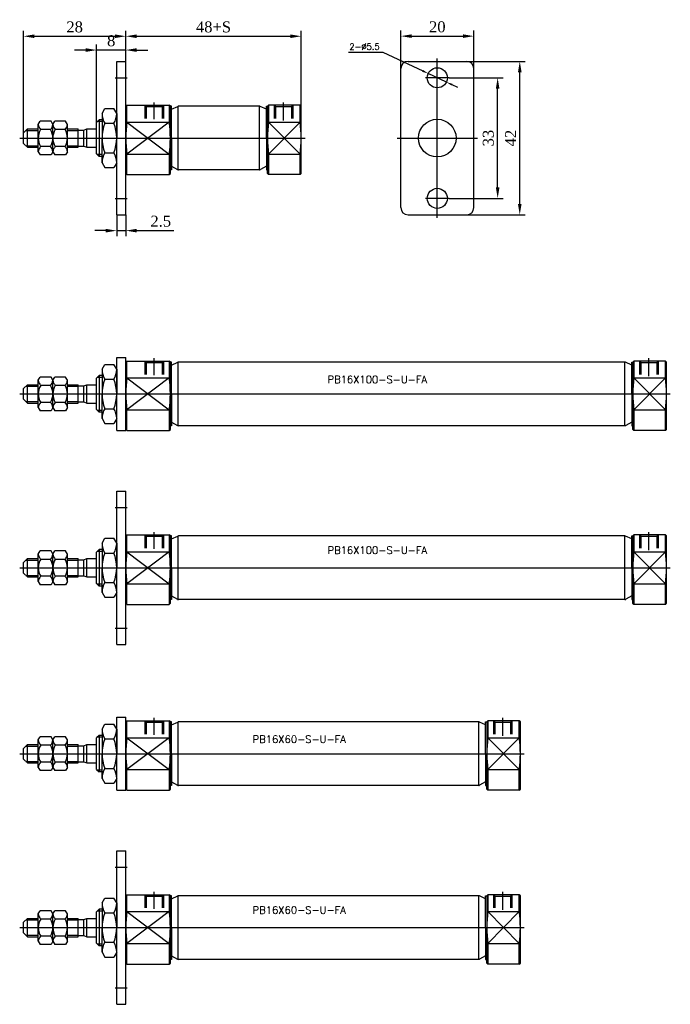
# Model space of a CAD drawing. Header units: millimetres. Extents: x -1657 to 8845, y -11980 to 3013.
# Tile 198 of 256: x 404 to 582, y 1758 to 2028. Entities that reach past the tile are written whole.
import ezdxf

# ---------------------------------------------------------------- set-up
doc = ezdxf.new("R2010")
doc.units = ezdxf.units.MM
doc.layers.add('装SHELL气缸', color=252, linetype='Continuous')
doc.styles.add('TEXT', font='romantic.ttf')
doc.styles.add('标注', font='romant.shx')
doc.dimstyles.new('DIM', dxfattribs={"dimtxt": 3, "dimasz": 3, "dimexe": 1.5, "dimexo": 0, "dimgap": 1, "dimtad": 1, "dimdsep": 46, "dimtxsty": 'TEXT', "dimcen": 0, "dimclrd": 256, "dimclre": 256, "dimclrt": 5, "dimadec": 0, "dimazin": 0, "dimtfac": 0.75, "dimtdec": 3, "dimtmove": 0, "dimatfit": 3, "dimfxl": 0, "dimtolj": 1, "dimarcsym": 0})
doc.dimstyles.new('DIM$3', dxfattribs={"dimscale": 0.666667, "dimtxt": 2.5, "dimasz": 2.5, "dimexe": 1, "dimexo": 0.625, "dimgap": 1, "dimtad": 1, "dimtoh": 1, "dimdsep": 46, "dimtxsty": '标注', "dimcen": 0, "dimclrd": 256, "dimclre": 256, "dimclrt": 5, "dimadec": 0, "dimazin": 0, "dimtp": 0.05, "dimtfac": 0.75, "dimtmove": 0, "dimatfit": 3, "dimfxl": 0, "dimtolj": 1, "dimarcsym": 0})

# ---------------------------------------------------------------- blocks, each defined once
blk = doc.blocks.new('*D969')
at = {"layer": 'Defpoints', "color": 0, "ltscale": 2.125}
for p in [(526.65, 2016.5), (541.22, 2016.5), (526.65, 1974.5)]:
    blk.add_point(p, dxfattribs=at)
at = {"layer": '装SHELL气缸', "lineweight": -2, "ltscale": 2.125}
for p, q in [((526.65, 2016.5), (542.72, 2016.5)), ((541.22, 1977.5), (541.22, 2013.5)), ((526.65, 1974.5), (542.72, 1974.5))]:
    blk.add_line(p, q, dxfattribs=at)
at = {"layer": '装SHELL气缸', "ltscale": 2.125}
for points in [[(540.72, 2013.5), (541.72, 2013.5), (541.22, 2016.5)], [(540.72, 1977.5), (541.72, 1977.5), (541.22, 1974.5)]]:
    blk.add_solid(points, dxfattribs=at)
at = {"layer": '装SHELL气缸', "color": 5, "ltscale": 2.125, "insert": (538.72, 1995.5), "char_height": 3, "attachment_point": 5, "rotation": 90, "style": 'TEXT'}
blk.add_mtext('\\A1;42', dxfattribs=at)
blk = doc.blocks.new('*D962')
at = {"layer": 'Defpoints', "color": 0, "ltscale": 2.125}
for p in [(430.88, 1974.5), (433.38, 1974.5), (433.38, 1970.17)]:
    blk.add_point(p, dxfattribs=at)
at = {"layer": '装SHELL气缸', "lineweight": -2, "ltscale": 2.125}
for p, q in [((430.88, 1974.5), (430.88, 1968.67)), ((433.38, 1974.5), (433.38, 1968.67)), ((427.88, 1970.17), (424.88, 1970.17)), ((430.88, 1970.17), (433.38, 1970.17)), ((436.38, 1970.17), (446.53, 1970.17))]:
    blk.add_line(p, q, dxfattribs=at)
at = {"layer": '装SHELL气缸', "ltscale": 2.125}
for points in [[(427.88, 1970.67), (427.88, 1969.67), (430.88, 1970.17)], [(436.38, 1970.67), (436.38, 1969.67), (433.38, 1970.17)]]:
    blk.add_solid(points, dxfattribs=at)
at = {"layer": '装SHELL气缸', "color": 5, "ltscale": 2.125, "insert": (442.95, 1972.73), "char_height": 3, "attachment_point": 5, "style": 'TEXT'}
blk.add_mtext('\\A1;2.5', dxfattribs=at)
blk = doc.blocks.new('*D963')
at = {"layer": 'Defpoints', "color": 0, "ltscale": 2.125}
for p in [(516.16, 2013.17), (521.13, 2010.83)]:
    blk.add_point(p, dxfattribs=at)
at = {"layer": '装SHELL气缸', "lineweight": -2, "ltscale": 2.125}
for p, q in [((494.37, 2019.02), (503.77, 2019.02)), ((503.77, 2019.02), (514.65, 2013.88)), ((521.13, 2010.83), (516.16, 2013.17)), ((522.64, 2010.12), (524.15, 2009.41))]:
    blk.add_line(p, q, dxfattribs=at)
at = {"layer": '装SHELL气缸', "ltscale": 2.125}
for points in [[(514.77, 2014.14), (514.53, 2013.63), (516.16, 2013.17)], [(522.76, 2010.37), (522.52, 2009.87), (521.13, 2010.83)]]:
    blk.add_solid(points, dxfattribs=at)
at = {"layer": '装SHELL气缸', "color": 5, "ltscale": 2.125, "insert": (498.73, 2020.52), "char_height": 1.667, "attachment_point": 5, "style": '标注'}
blk.add_mtext('\\A1;2-∅5.5', dxfattribs=at)
blk = doc.blocks.new('*D964')
at = {"layer": 'Defpoints', "color": 0, "ltscale": 2.125}
for p in [(528.65, 2023.4), (508.65, 2014.5), (528.65, 2014.5)]:
    blk.add_point(p, dxfattribs=at)
at = {"layer": '装SHELL气缸', "lineweight": -2, "ltscale": 2.125}
for p, q in [((508.65, 2014.5), (508.65, 2024.9)), ((528.65, 2014.5), (528.65, 2024.9)), ((511.65, 2023.4), (525.65, 2023.4))]:
    blk.add_line(p, q, dxfattribs=at)
at = {"layer": '装SHELL气缸', "ltscale": 2.125}
for points in [[(511.65, 2023.9), (511.65, 2022.9), (508.65, 2023.4)], [(525.65, 2023.9), (525.65, 2022.9), (528.65, 2023.4)]]:
    blk.add_solid(points, dxfattribs=at)
at = {"layer": '装SHELL气缸', "color": 5, "ltscale": 2.125, "insert": (518.65, 2025.93), "char_height": 3, "attachment_point": 5, "style": 'TEXT'}
blk.add_mtext('\\A1;20', dxfattribs=at)
blk = doc.blocks.new('*D965')
at = {"layer": 'Defpoints', "color": 0, "ltscale": 2.125}
for p in [(433.38, 2023.37), (433.38, 2016.5), (405.38, 1996.7)]:
    blk.add_point(p, dxfattribs=at)
at = {"layer": '装SHELL气缸', "lineweight": -2, "ltscale": 2.125}
for p, q in [((405.38, 1996.7), (405.38, 2024.87)), ((433.38, 2016.5), (433.38, 2024.87)), ((408.38, 2023.37), (430.38, 2023.37))]:
    blk.add_line(p, q, dxfattribs=at)
at = {"layer": '装SHELL气缸', "ltscale": 2.125}
for points in [[(408.38, 2023.87), (408.38, 2022.87), (405.38, 2023.37)], [(430.38, 2023.87), (430.38, 2022.87), (433.38, 2023.37)]]:
    blk.add_solid(points, dxfattribs=at)
at = {"layer": '装SHELL气缸', "color": 5, "ltscale": 2.125, "insert": (419.38, 2025.9), "char_height": 3, "attachment_point": 5, "style": 'TEXT'}
blk.add_mtext('\\A1;28', dxfattribs=at)
blk = doc.blocks.new('*D966')
at = {"layer": 'Defpoints', "color": 0, "ltscale": 2.125}
for p in [(481.38, 2023.37), (433.38, 2016.5), (481.38, 2004.2)]:
    blk.add_point(p, dxfattribs=at)
at = {"layer": '装SHELL气缸', "lineweight": -2, "ltscale": 2.125}
for p, q in [((433.38, 2016.5), (433.38, 2024.87)), ((481.38, 2004.2), (481.38, 2024.87)), ((436.38, 2023.37), (478.38, 2023.37))]:
    blk.add_line(p, q, dxfattribs=at)
at = {"layer": '装SHELL气缸', "ltscale": 2.125}
for points in [[(436.38, 2023.87), (436.38, 2022.87), (433.38, 2023.37)], [(478.38, 2023.87), (478.38, 2022.87), (481.38, 2023.37)]]:
    blk.add_solid(points, dxfattribs=at)
at = {"layer": '装SHELL气缸', "color": 5, "ltscale": 2.125, "insert": (457.38, 2025.9), "char_height": 3, "attachment_point": 5, "style": 'TEXT'}
blk.add_mtext('\\A1;48+S', dxfattribs=at)
blk = doc.blocks.new('*D967')
at = {"layer": 'Defpoints', "color": 0, "ltscale": 2.125}
for p in [(425.38, 2019.59), (433.38, 2016.5), (425.38, 1999.78)]:
    blk.add_point(p, dxfattribs=at)
at = {"layer": '装SHELL气缸', "lineweight": -2, "ltscale": 2.125}
for p, q in [((425.38, 1999.78), (425.38, 2021.09)), ((433.38, 2016.5), (433.38, 2021.09)), ((422.38, 2019.59), (419.38, 2019.59)), ((433.38, 2019.59), (425.38, 2019.59)), ((436.38, 2019.59), (439.38, 2019.59))]:
    blk.add_line(p, q, dxfattribs=at)
at = {"layer": '装SHELL气缸', "ltscale": 2.125}
for points in [[(422.38, 2020.09), (422.38, 2019.09), (425.38, 2019.59)], [(436.38, 2020.09), (436.38, 2019.09), (433.38, 2019.59)]]:
    blk.add_solid(points, dxfattribs=at)
at = {"layer": '装SHELL气缸', "color": 5, "ltscale": 2.125, "insert": (429.38, 2022.12), "char_height": 3, "attachment_point": 5, "style": 'TEXT'}
blk.add_mtext('\\A1;8', dxfattribs=at)
blk = doc.blocks.new('*D968')
at = {"layer": 'Defpoints', "color": 0, "ltscale": 2.125}
for p in [(521.86, 2012), (535.17, 2012), (521.86, 1979)]:
    blk.add_point(p, dxfattribs=at)
at = {"layer": '装SHELL气缸', "lineweight": -2, "ltscale": 2.125}
for p, q in [((521.86, 2012), (536.67, 2012)), ((535.17, 1982), (535.17, 2009)), ((521.86, 1979), (536.67, 1979))]:
    blk.add_line(p, q, dxfattribs=at)
at = {"layer": '装SHELL气缸', "ltscale": 2.125}
for points in [[(534.67, 2009), (535.67, 2009), (535.17, 2012)], [(534.67, 1982), (535.67, 1982), (535.17, 1979)]]:
    blk.add_solid(points, dxfattribs=at)
at = {"layer": '装SHELL气缸', "color": 5, "ltscale": 2.125, "insert": (532.63, 1995.5), "char_height": 3, "attachment_point": 5, "rotation": 90, "style": 'TEXT'}
blk.add_mtext('\\A1;33', dxfattribs=at)
blk = doc.blocks.new('2237D')
at = {"layer": '装SHELL气缸'}
for p, q in [((-150.5, 1.3), (-148, 1.3)), ((-150.5, -18.7), (-150.5, 1.3)), ((-148, -18.7), (-148, 1.3)), ((-147.7, 0.3), (-148, 0)), ((-148, -8.7), (-148, 0)), ((-147.7, 0.3), (-136.1, 0.3)), ((-147.7, -4.34), (-147.7, 0.3)), ((-142.7, -3.34), (-142.7, 0.3)), ((-142.7, 0.3), (-142.33, -0.08)), ((-140.2, -3.53), (-140.2, 1.08)), ((-137.7, 0.3), (-138.08, -0.08)), ((-137.7, 0.3), (-137.7, -3.34)), ((-135.8, 0), (-136.1, 0.3)), ((-136.1, 0.3), (-136.1, -4.34)), ((-135.5, 0), (-135.8, 0)), ((-135.8, -18.4), (-135.8, 0)), ((-135.5, -8.7), (-135.5, 0)), ((-11.4, 0), (-133.62, 0)), ((-9.5, 0), (-9.2, 0)), ((-9.5, -8.7), (-9.5, 0)), ((-8.9, 0.3), (-9.2, 0)), ((-9.2, 0), (-9.2, -8.7)), ((-0.3, 0.3), (-8.9, 0.3)), ((-8.9, 0.3), (-8.9, -4.34)), ((-7.3, -3.34), (-7.3, 0.3)), ((-7.3, 0.3), (-6.93, -0.08)), ((-4.8, -3.85), (-4.8, 1.08)), ((-2.3, 0.3), (-2.68, -0.08)), ((-2.3, 0.3), (-2.3, -3.34)), ((0, 0), (-0.3, 0.3)), ((-0.3, -4.34), (-0.3, 0.3)), ((0, -18.4), (0, 0)), ((-154.5, -1.95), (-153.73, -0.62)), ((-154.5, -1.95), (-154.5, -8.7)), ((-153.73, -0.62), (-151.27, -0.62)), ((-150.5, -1.95), (-151.27, -0.62)), ((-150.5, -1.95), (-150.5, -8.7)), ((-142.33, -3.34), (-142.33, -0.08)), ((-142.33, -0.08), (-138.08, -0.08)), ((-138.08, -0.08), (-138.08, -3.34)), ((-135.5, -0.8), (-133.8, -0.04)), ((-133.64, -17.4), (-133.64, 0)), ((-11.36, -17.4), (-11.36, 0)), ((-9.5, -0.8), (-11.2, -0.04)), ((-6.93, -3.34), (-6.93, -0.08)), ((-6.93, -0.08), (-2.68, -0.08)), ((-2.68, -0.08), (-2.68, -3.34)), ((-171.98, -4.95), (-171.47, -4.08)), ((-171.98, -12.45), (-171.98, -4.95)), ((-168.48, -4.08), (-171.47, -4.08)), ((-167.98, -4.95), (-168.48, -4.08)), ((-167.98, -4.95), (-167.47, -4.08)), ((-167.98, -12.45), (-167.98, -4.95)), ((-164.48, -4.08), (-167.47, -4.08)), ((-163.98, -4.95), (-164.48, -4.08)), ((-163.98, -12.45), (-163.98, -4.95)), ((-155.3, -3.7), (-156, -4.4)), ((-156, -8.7), (-156, -4.4)), ((-154.5, -4.2), (-155.8, -4.2)), ((-154.5, -3.7), (-155.3, -3.7)), ((-155.3, -3.7), (-155.3, -13.7)), ((-153.73, -4.66), (-151.27, -4.66)), ((-136.1, -4.34), (-147.7, -13.06)), ((-147.7, -4.34), (-136.1, -13.06)), ((-147.7, -4.34), (-136.1, -4.34)), ((-8.9, -4.34), (-0.3, -4.34)), ((-8.9, -4.34), (-0.3, -13.06)), ((-0.3, -4.34), (-8.9, -13.06)), ((-176, -7.25), (-174.95, -6.2)), ((-176, -10.15), (-176, -7.25)), ((-175.35, -6.6), (-171.98, -6.6)), ((-174.95, -11.2), (-174.95, -6.2)), ((-174.95, -6.2), (-171.98, -6.2)), ((-168.64, -6.39), (-171.31, -6.39)), ((-164.64, -6.39), (-167.31, -6.39)), ((-163.98, -6.2), (-161, -6.2)), ((-163.98, -6.6), (-161, -6.6)), ((-161, -11.2), (-161, -6.2)), ((-161, -6.51), (-159.5, -6.51)), ((-159.5, -6.51), (-158.66, -6.2)), ((-159.5, -10.89), (-159.5, -6.51)), ((-158.66, -6.2), (-156, -6.2)), ((-158.66, -11.2), (-158.66, -6.2)), ((-177.05, -8.7), (1.05, -8.7)), ((-176, -10.15), (-174.95, -11.2)), ((-156, -13), (-156, -8.7)), ((-154.5, -15.45), (-154.5, -8.7)), ((-150.5, -15.45), (-150.5, -8.7)), ((-148, -18.4), (-148, -8.7)), ((-135.5, -8.7), (-135.5, -17.4)), ((-9.5, -8.7), (-9.5, -17.4)), ((-9.2, -18.4), (-9.2, -8.7)), ((-175.35, -10.8), (-171.98, -10.8)), ((-174.95, -11.2), (-171.98, -11.2)), ((-171.98, -12.45), (-171.47, -13.32)), ((-168.48, -13.32), (-171.47, -13.32)), ((-168.64, -11.01), (-171.31, -11.01)), ((-167.98, -12.45), (-168.48, -13.32)), ((-167.98, -12.45), (-167.47, -13.32)), ((-164.48, -13.32), (-167.47, -13.32)), ((-164.64, -11.01), (-167.31, -11.01)), ((-163.98, -12.45), (-164.48, -13.32)), ((-163.98, -10.8), (-161, -10.8)), ((-163.98, -11.2), (-161, -11.2)), ((-161, -10.89), (-159.5, -10.89)), ((-159.5, -10.89), (-158.66, -11.2)), ((-158.66, -11.2), (-156, -11.2)), ((-156, -13), (-155.3, -13.7)), ((-154.5, -13.2), (-155.8, -13.2)), ((-153.73, -12.74), (-151.27, -12.74)), ((-147.7, -13.06), (-136.1, -13.06)), ((-147.7, -18.7), (-147.7, -13.06)), ((-136.1, -13.06), (-136.1, -18.7)), ((-8.9, -13.06), (-0.3, -13.06)), ((-8.9, -13.06), (-8.9, -18.7)), ((-0.3, -18.7), (-0.3, -13.06)), ((-154.5, -13.7), (-155.3, -13.7)), ((-154.5, -15.45), (-153.73, -16.78)), ((-150.5, -15.45), (-151.27, -16.78)), ((-153.73, -16.78), (-151.27, -16.78)), ((-150.5, -18.7), (-148, -18.7)), ((-147.7, -18.7), (-148, -18.4)), ((-147.7, -18.7), (-136.1, -18.7)), ((-136.1, -18.7), (-135.8, -18.4)), ((-135.5, -17.4), (-135.8, -17.4)), ((-135.5, -16.4), (-133.85, -17.33)), ((-11.4, -17.4), (-133.6, -17.4)), ((-9.5, -16.4), (-11.15, -17.33)), ((-9.5, -17.4), (-9.2, -17.4)), ((-8.9, -18.7), (-9.2, -18.4)), ((-0.3, -18.7), (-8.9, -18.7)), ((-0.3, -18.7), (0, -18.4))]:
    blk.add_line(p, q, dxfattribs=at)
for centre, radius, start, end in [((-133.6, -0.5), 0.5, 90, 114.0232), ((-11.4, -0.5), 0.5, 65.9768, 90), ((-11.4, -0.5), 0.5, 65.9768, 90), ((-149.37, -1.96), 5.13, 179.9421, 211.7797), ((-155.63, -1.96), 5.13, 328.2203, 0.0579), ((-169.55, -4.7), 2.44, 185.829, 223.8376), ((-170.4, -4.7), 2.44, 316.1624, 354.171), ((-165.55, -4.7), 2.44, 185.829, 223.8376), ((-166.4, -4.7), 2.44, 316.1624, 354.171), ((-143.5, -8.7), 11, 158.4382, 201.5618), ((-161.5, -8.7), 11, 338.4382, 21.5618), ((-116.16, -8.7), 31.84, 172.1311, 187.8689), ((-167.62, -8.7), 31.82, 352.1257, 7.8743), ((22.64, -8.7), 31.84, 172.1311, 187.8689), ((-31.84, -8.7), 31.84, 352.1311, 7.8689), ((-167.64, -8.7), 4.33, 147.7958, 180), ((-172.31, -8.7), 4.33, 0, 32.2042), ((-163.64, -8.7), 4.33, 147.7958, 180), ((-168.31, -8.7), 4.33, 0, 32.2042), ((-167.64, -8.7), 4.33, 180, 212.2042), ((-172.31, -8.7), 4.33, 327.7958, 0), ((-163.64, -8.7), 4.33, 180, 212.2042), ((-168.31, -8.7), 4.33, 327.7958, 0), ((-169.55, -12.7), 2.44, 136.1624, 174.171), ((-170.4, -12.7), 2.44, 5.829, 43.8376), ((-165.55, -12.7), 2.44, 136.1624, 174.171), ((-166.4, -12.7), 2.44, 5.829, 43.8376), ((-149.37, -15.44), 5.13, 148.2203, 180.0579), ((-155.63, -15.44), 5.13, 359.9421, 31.7797), ((-133.6, -16.9), 0.5, 240.4363, 270), ((-11.4, -16.9), 0.5, 270, 299.5637)]:
    blk.add_arc(centre, radius, start, end, dxfattribs=at)
at = {"layer": '装SHELL气缸', "insert": (-92.78, -3.75), "char_height": 2, "width": 39.1333, "attachment_point": 1, "style": '标注'}
blk.add_mtext('{\\C5;PB16X100-S-U-FA}', dxfattribs=at)
blk = doc.blocks.new('2237E')
at = {"layer": '装SHELL气缸'}
for p, q in [((-2.5, 0), (-2.5, 42)), ((-2.5, 42), (0, 42)), ((0, 0), (0, 42)), ((-2.9, 37.5), (0.4, 37.5)), ((0.3, 30), (0, 29.7)), ((0, 21), (0, 29.7)), ((0.3, 25.36), (0.3, 30)), ((0.3, 30), (11.9, 30)), ((5.3, 30), (5.68, 29.62)), ((5.3, 26.36), (5.3, 30)), ((7.8, 26.17), (7.8, 30.78)), ((10.3, 30), (9.93, 29.62)), ((10.3, 30), (10.3, 26.36)), ((11.9, 30), (11.9, 25.36)), ((12.2, 29.7), (11.9, 30)), ((12.2, 11.3), (12.2, 29.7)), ((12.5, 29.7), (12.2, 29.7)), ((12.5, 21), (12.5, 29.7)), ((12.5, 28.9), (14.2, 29.66)), ((14.36, 12.3), (14.36, 29.7)), ((136.6, 29.7), (14.38, 29.7)), ((136.64, 12.3), (136.64, 29.7)), ((138.5, 28.9), (136.8, 29.66)), ((138.5, 21), (138.5, 29.7)), ((138.5, 29.7), (138.8, 29.7)), ((139.1, 30), (138.8, 29.7)), ((138.8, 29.7), (138.8, 21)), ((139.1, 30), (139.1, 25.36)), ((147.7, 30), (139.1, 30)), ((140.7, 30), (141.08, 29.62)), ((140.7, 26.36), (140.7, 30)), ((143.2, 25.85), (143.2, 30.78)), ((145.7, 30), (145.33, 29.62)), ((145.7, 30), (145.7, 26.36)), ((147.7, 25.36), (147.7, 30)), ((148, 29.7), (147.7, 30)), ((148, 11.3), (148, 29.7)), ((-6.5, 27.75), (-5.73, 29.08)), ((-6.5, 27.75), (-6.5, 21)), ((-5.73, 29.08), (-3.27, 29.08)), ((-2.5, 27.75), (-3.27, 29.08)), ((-2.5, 27.75), (-2.5, 21)), ((5.68, 29.62), (9.93, 29.62)), ((5.68, 26.36), (5.68, 29.62)), ((9.93, 29.62), (9.93, 26.36)), ((141.08, 29.62), (145.33, 29.62)), ((141.08, 26.36), (141.08, 29.62)), ((145.33, 29.62), (145.33, 26.36)), ((-23.98, 24.75), (-23.47, 25.62)), ((-23.98, 17.25), (-23.98, 24.75)), ((-20.48, 25.62), (-23.47, 25.62)), ((-19.98, 24.75), (-20.48, 25.62)), ((-19.98, 24.75), (-19.47, 25.62)), ((-19.98, 17.25), (-19.98, 24.75)), ((-16.48, 25.62), (-19.47, 25.62)), ((-15.98, 24.75), (-16.48, 25.62)), ((-15.98, 17.25), (-15.98, 24.75)), ((-7.3, 26), (-8, 25.3)), ((-8, 21), (-8, 25.3)), ((-6.5, 25.5), (-7.8, 25.5)), ((-7.3, 26), (-7.3, 16)), ((-6.5, 26), (-7.3, 26)), ((-5.73, 25.04), (-3.27, 25.04)), ((0.3, 25.36), (11.9, 25.36)), ((0.3, 25.36), (11.9, 16.64)), ((11.9, 25.36), (0.3, 16.64)), ((147.7, 25.36), (139.1, 16.64)), ((139.1, 25.36), (147.7, 16.64)), ((139.1, 25.36), (147.7, 25.36)), ((-28, 22.45), (-26.95, 23.5)), ((-28, 19.55), (-28, 22.45)), ((-27.35, 23.1), (-23.98, 23.1)), ((-26.95, 23.5), (-23.98, 23.5)), ((-26.95, 18.5), (-26.95, 23.5)), ((-20.64, 23.31), (-23.31, 23.31)), ((-16.64, 23.31), (-19.31, 23.31)), ((-15.98, 23.5), (-13, 23.5)), ((-15.98, 23.1), (-13, 23.1)), ((-13, 18.5), (-13, 23.5)), ((-13, 23.19), (-11.5, 23.19)), ((-11.5, 23.19), (-10.66, 23.5)), ((-11.5, 18.81), (-11.5, 23.19)), ((-10.66, 18.5), (-10.66, 23.5)), ((-10.66, 23.5), (-8, 23.5)), ((-29.05, 21), (149.05, 21)), ((-28, 19.55), (-26.95, 18.5)), ((-27.35, 18.9), (-23.98, 18.9)), ((-15.98, 18.9), (-13, 18.9)), ((-8, 16.7), (-8, 21)), ((-6.5, 14.25), (-6.5, 21)), ((-2.5, 14.25), (-2.5, 21)), ((0, 11.3), (0, 21)), ((12.5, 21), (12.5, 12.3)), ((138.5, 21), (138.5, 12.3)), ((138.8, 11.3), (138.8, 21)), ((-26.95, 18.5), (-23.98, 18.5)), ((-23.98, 17.25), (-23.47, 16.38)), ((-20.48, 16.38), (-23.47, 16.38)), ((-20.64, 18.69), (-23.31, 18.69)), ((-19.98, 17.25), (-20.48, 16.38)), ((-19.98, 17.25), (-19.47, 16.38)), ((-16.48, 16.38), (-19.47, 16.38)), ((-16.64, 18.69), (-19.31, 18.69)), ((-15.98, 17.25), (-16.48, 16.38)), ((-15.98, 18.5), (-13, 18.5)), ((-13, 18.81), (-11.5, 18.81)), ((-11.5, 18.81), (-10.66, 18.5)), ((-10.66, 18.5), (-8, 18.5)), ((-8, 16.7), (-7.3, 16)), ((-6.5, 16.5), (-7.8, 16.5)), ((-5.73, 16.96), (-3.27, 16.96)), ((0.3, 11), (0.3, 16.64)), ((0.3, 16.64), (11.9, 16.64)), ((11.9, 16.64), (11.9, 11)), ((139.1, 16.64), (139.1, 11)), ((139.1, 16.64), (147.7, 16.64)), ((147.7, 11), (147.7, 16.64)), ((-6.5, 16), (-7.3, 16)), ((-6.5, 14.25), (-5.73, 12.92)), ((-2.5, 14.25), (-3.27, 12.92)), ((-5.73, 12.92), (-3.27, 12.92)), ((0.3, 11), (0, 11.3)), ((0.3, 11), (11.9, 11)), ((11.9, 11), (12.2, 11.3)), ((12.5, 12.3), (12.2, 12.3)), ((12.5, 13.3), (14.15, 12.37)), ((136.6, 12.3), (14.4, 12.3)), ((138.5, 13.3), (136.85, 12.37)), ((138.5, 12.3), (138.8, 12.3)), ((139.1, 11), (138.8, 11.3)), ((147.7, 11), (139.1, 11)), ((147.7, 11), (148, 11.3)), ((-2.9, 4.5), (0.4, 4.5)), ((-2.5, 0), (0, 0))]:
    blk.add_line(p, q, dxfattribs=at)
for centre, radius, start, end in [((14.4, 29.2), 0.5, 90, 114.0232), ((136.6, 29.2), 0.5, 65.9768, 90), ((136.6, 29.2), 0.5, 65.9768, 90), ((-1.37, 27.74), 5.13, 179.9421, 211.7797), ((-7.63, 27.74), 5.13, 328.2203, 0.0579), ((-21.55, 25), 2.44, 185.829, 223.8376), ((-22.4, 25), 2.44, 316.1624, 354.171), ((-17.55, 25), 2.44, 185.829, 223.8376), ((-18.4, 25), 2.44, 316.1624, 354.171), ((4.5, 21), 11, 158.4382, 201.5618), ((-13.5, 21), 11, 338.4382, 21.5618), ((31.84, 21), 31.84, 172.1311, 187.8689), ((-19.62, 21), 31.82, 352.1257, 7.8743), ((170.64, 21), 31.84, 172.1311, 187.8689), ((116.16, 21), 31.84, 352.1311, 7.8689), ((-19.64, 21), 4.33, 147.7958, 180), ((-24.31, 21), 4.33, 0, 32.2042), ((-15.64, 21), 4.33, 147.7958, 180), ((-20.31, 21), 4.33, 0, 32.2042), ((-19.64, 21), 4.33, 180, 212.2042), ((-24.31, 21), 4.33, 327.7958, 0), ((-15.64, 21), 4.33, 180, 212.2042), ((-20.31, 21), 4.33, 327.7958, 0), ((-21.55, 17), 2.44, 136.1624, 174.171), ((-22.4, 17), 2.44, 5.829, 43.8376), ((-17.55, 17), 2.44, 136.1624, 174.171), ((-18.4, 17), 2.44, 5.829, 43.8376), ((-1.37, 14.26), 5.13, 148.2203, 180.0579), ((-7.63, 14.26), 5.13, 359.9421, 31.7797), ((14.4, 12.8), 0.5, 240.4363, 270), ((136.6, 12.8), 0.5, 270, 299.5637)]:
    blk.add_arc(centre, radius, start, end, dxfattribs=at)
at = {"layer": '装SHELL气缸', "insert": (55.22, 26.8), "char_height": 2, "width": 39.1333, "attachment_point": 1, "style": '标注'}
blk.add_mtext('{\\C5;PB16X100-S-U-FA}', dxfattribs=at)
blk = doc.blocks.new('62CFB')
at = {"layer": '装SHELL气缸'}
for p, q in [((-110.5, 1.3), (-108, 1.3)), ((-110.5, -18.7), (-110.5, 1.3)), ((-108, -18.7), (-108, 1.3)), ((-107.7, 0.3), (-108, 0)), ((-108, -8.7), (-108, 0)), ((-107.7, 0.3), (-96.1, 0.3)), ((-107.7, -4.34), (-107.7, 0.3)), ((-102.7, -3.34), (-102.7, 0.3)), ((-102.7, 0.3), (-102.33, -0.08)), ((-100.2, -3.53), (-100.2, 1.08)), ((-97.7, 0.3), (-98.08, -0.08)), ((-97.7, 0.3), (-97.7, -3.34)), ((-95.8, 0), (-96.1, 0.3)), ((-96.1, 0.3), (-96.1, -4.34)), ((-95.5, 0), (-95.8, 0)), ((-95.8, -18.4), (-95.8, 0)), ((-95.5, -8.7), (-95.5, 0)), ((-11.4, 0), (-93.62, 0)), ((-9.5, 0), (-9.2, 0)), ((-9.5, -8.7), (-9.5, 0)), ((-8.9, 0.3), (-9.2, 0)), ((-9.2, 0), (-9.2, -8.7)), ((-0.3, 0.3), (-8.9, 0.3)), ((-8.9, 0.3), (-8.9, -4.34)), ((-7.3, -3.34), (-7.3, 0.3)), ((-7.3, 0.3), (-6.93, -0.08)), ((-4.8, -3.85), (-4.8, 1.08)), ((-2.3, 0.3), (-2.68, -0.08)), ((-2.3, 0.3), (-2.3, -3.34)), ((0, 0), (-0.3, 0.3)), ((-0.3, -4.34), (-0.3, 0.3)), ((0, -18.4), (0, 0)), ((-114.5, -1.95), (-113.73, -0.62)), ((-114.5, -1.95), (-114.5, -8.7)), ((-113.73, -0.62), (-111.27, -0.62)), ((-110.5, -1.95), (-111.27, -0.62)), ((-110.5, -1.95), (-110.5, -8.7)), ((-102.33, -3.34), (-102.33, -0.08)), ((-102.33, -0.08), (-98.08, -0.08)), ((-98.08, -0.08), (-98.08, -3.34)), ((-95.5, -0.8), (-93.8, -0.04)), ((-93.64, -17.4), (-93.64, 0)), ((-11.36, -17.4), (-11.36, 0)), ((-9.5, -0.8), (-11.2, -0.04)), ((-6.93, -3.34), (-6.93, -0.08)), ((-6.93, -0.08), (-2.68, -0.08)), ((-2.68, -0.08), (-2.68, -3.34)), ((-131.98, -4.95), (-131.47, -4.08)), ((-131.98, -12.45), (-131.98, -4.95)), ((-128.48, -4.08), (-131.47, -4.08)), ((-127.98, -4.95), (-128.48, -4.08)), ((-127.98, -4.95), (-127.47, -4.08)), ((-127.98, -12.45), (-127.98, -4.95)), ((-124.48, -4.08), (-127.47, -4.08)), ((-123.98, -4.95), (-124.48, -4.08)), ((-123.98, -12.45), (-123.98, -4.95)), ((-115.3, -3.7), (-116, -4.4)), ((-116, -8.7), (-116, -4.4)), ((-114.5, -4.2), (-115.8, -4.2)), ((-114.5, -3.7), (-115.3, -3.7)), ((-115.3, -3.7), (-115.3, -13.7)), ((-113.73, -4.66), (-111.27, -4.66)), ((-96.1, -4.34), (-107.7, -13.06)), ((-107.7, -4.34), (-96.1, -13.06)), ((-107.7, -4.34), (-96.1, -4.34)), ((-8.9, -4.34), (-0.3, -4.34)), ((-8.9, -4.34), (-0.3, -13.06)), ((-0.3, -4.34), (-8.9, -13.06)), ((-136, -7.25), (-134.95, -6.2)), ((-136, -10.15), (-136, -7.25)), ((-135.35, -6.6), (-131.98, -6.6)), ((-134.95, -11.2), (-134.95, -6.2)), ((-134.95, -6.2), (-131.98, -6.2)), ((-128.64, -6.39), (-131.31, -6.39)), ((-124.64, -6.39), (-127.31, -6.39)), ((-123.98, -6.2), (-121, -6.2)), ((-123.98, -6.6), (-121, -6.6)), ((-121, -11.2), (-121, -6.2)), ((-121, -6.51), (-119.5, -6.51)), ((-119.5, -6.51), (-118.66, -6.2)), ((-119.5, -10.89), (-119.5, -6.51)), ((-118.66, -6.2), (-116, -6.2)), ((-118.66, -11.2), (-118.66, -6.2)), ((-137.05, -8.7), (1.05, -8.7)), ((-136, -10.15), (-134.95, -11.2)), ((-116, -13), (-116, -8.7)), ((-114.5, -15.45), (-114.5, -8.7)), ((-110.5, -15.45), (-110.5, -8.7)), ((-108, -18.4), (-108, -8.7)), ((-95.5, -8.7), (-95.5, -17.4)), ((-9.5, -8.7), (-9.5, -17.4)), ((-9.2, -18.4), (-9.2, -8.7)), ((-135.35, -10.8), (-131.98, -10.8)), ((-134.95, -11.2), (-131.98, -11.2)), ((-131.98, -12.45), (-131.47, -13.32)), ((-128.48, -13.32), (-131.47, -13.32)), ((-128.64, -11.01), (-131.31, -11.01)), ((-127.98, -12.45), (-128.48, -13.32)), ((-127.98, -12.45), (-127.47, -13.32)), ((-124.48, -13.32), (-127.47, -13.32)), ((-124.64, -11.01), (-127.31, -11.01)), ((-123.98, -12.45), (-124.48, -13.32)), ((-123.98, -10.8), (-121, -10.8)), ((-123.98, -11.2), (-121, -11.2)), ((-121, -10.89), (-119.5, -10.89)), ((-119.5, -10.89), (-118.66, -11.2)), ((-118.66, -11.2), (-116, -11.2)), ((-116, -13), (-115.3, -13.7)), ((-114.5, -13.2), (-115.8, -13.2)), ((-113.73, -12.74), (-111.27, -12.74)), ((-107.7, -13.06), (-96.1, -13.06)), ((-107.7, -18.7), (-107.7, -13.06)), ((-96.1, -13.06), (-96.1, -18.7)), ((-8.9, -13.06), (-0.3, -13.06)), ((-8.9, -13.06), (-8.9, -18.7)), ((-0.3, -18.7), (-0.3, -13.06)), ((-114.5, -13.7), (-115.3, -13.7)), ((-114.5, -15.45), (-113.73, -16.78)), ((-110.5, -15.45), (-111.27, -16.78)), ((-113.73, -16.78), (-111.27, -16.78)), ((-110.5, -18.7), (-108, -18.7)), ((-107.7, -18.7), (-108, -18.4)), ((-107.7, -18.7), (-96.1, -18.7)), ((-96.1, -18.7), (-95.8, -18.4)), ((-95.5, -17.4), (-95.8, -17.4)), ((-95.5, -16.4), (-93.85, -17.33)), ((-11.4, -17.4), (-93.6, -17.4)), ((-9.5, -16.4), (-11.15, -17.33)), ((-9.5, -17.4), (-9.2, -17.4)), ((-8.9, -18.7), (-9.2, -18.4)), ((-0.3, -18.7), (-8.9, -18.7)), ((-0.3, -18.7), (0, -18.4))]:
    blk.add_line(p, q, dxfattribs=at)
for centre, radius, start, end in [((-93.6, -0.5), 0.5, 90, 114.0232), ((-11.4, -0.5), 0.5, 65.9768, 90), ((-11.4, -0.5), 0.5, 65.9768, 90), ((-109.37, -1.96), 5.13, 179.9421, 211.7797), ((-115.63, -1.96), 5.13, 328.2203, 0.0579), ((-129.55, -4.7), 2.44, 185.829, 223.8376), ((-130.4, -4.7), 2.44, 316.1624, 354.171), ((-125.55, -4.7), 2.44, 185.829, 223.8376), ((-126.4, -4.7), 2.44, 316.1624, 354.171), ((-103.5, -8.7), 11, 158.4382, 201.5618), ((-121.5, -8.7), 11, 338.4382, 21.5618), ((-76.16, -8.7), 31.84, 172.1311, 187.8689), ((-127.62, -8.7), 31.82, 352.1257, 7.8743), ((22.64, -8.7), 31.84, 172.1311, 187.8689), ((-31.84, -8.7), 31.84, 352.1311, 7.8689), ((-127.64, -8.7), 4.33, 147.7958, 180), ((-132.31, -8.7), 4.33, 0, 32.2042), ((-123.64, -8.7), 4.33, 147.7958, 180), ((-128.31, -8.7), 4.33, 0, 32.2042), ((-127.64, -8.7), 4.33, 180, 212.2042), ((-132.31, -8.7), 4.33, 327.7958, 0), ((-123.64, -8.7), 4.33, 180, 212.2042), ((-128.31, -8.7), 4.33, 327.7958, 0), ((-129.55, -12.7), 2.44, 136.1624, 174.171), ((-130.4, -12.7), 2.44, 5.829, 43.8376), ((-125.55, -12.7), 2.44, 136.1624, 174.171), ((-126.4, -12.7), 2.44, 5.829, 43.8376), ((-109.37, -15.44), 5.13, 148.2203, 180.0579), ((-115.63, -15.44), 5.13, 359.9421, 31.7797), ((-93.6, -16.9), 0.5, 240.4363, 270), ((-11.4, -16.9), 0.5, 270, 299.5637)]:
    blk.add_arc(centre, radius, start, end, dxfattribs=at)
at = {"layer": '装SHELL气缸', "insert": (-73.28, -3.75), "char_height": 2, "width": 39.1333, "attachment_point": 1, "style": '标注'}
blk.add_mtext('{\\C5;PB16X60-S-U-FA}', dxfattribs=at)
blk = doc.blocks.new('62E49')
at = {"layer": '装SHELL气缸'}
for p, q in [((-2.5, 0), (-2.5, 42)), ((-2.5, 42), (0, 42)), ((0, 0), (0, 42)), ((-2.9, 37.5), (0.4, 37.5)), ((0.3, 30), (0, 29.7)), ((0, 21), (0, 29.7)), ((0.3, 25.36), (0.3, 30)), ((0.3, 30), (11.9, 30)), ((5.3, 30), (5.68, 29.62)), ((5.3, 26.36), (5.3, 30)), ((7.8, 26.17), (7.8, 30.78)), ((10.3, 30), (9.93, 29.62)), ((10.3, 30), (10.3, 26.36)), ((11.9, 30), (11.9, 25.36)), ((12.2, 29.7), (11.9, 30)), ((12.2, 11.3), (12.2, 29.7)), ((12.5, 29.7), (12.2, 29.7)), ((12.5, 21), (12.5, 29.7)), ((12.5, 28.9), (14.2, 29.66)), ((14.36, 12.3), (14.36, 29.7)), ((96.6, 29.7), (14.38, 29.7)), ((96.64, 12.3), (96.64, 29.7)), ((98.5, 28.9), (96.8, 29.66)), ((98.5, 21), (98.5, 29.7)), ((98.5, 29.7), (98.8, 29.7)), ((99.1, 30), (98.8, 29.7)), ((98.8, 29.7), (98.8, 21)), ((99.1, 30), (99.1, 25.36)), ((107.7, 30), (99.1, 30)), ((100.7, 30), (101.08, 29.62)), ((100.7, 26.36), (100.7, 30)), ((103.2, 25.85), (103.2, 30.78)), ((105.7, 30), (105.33, 29.62)), ((105.7, 30), (105.7, 26.36)), ((107.7, 25.36), (107.7, 30)), ((108, 29.7), (107.7, 30)), ((108, 11.3), (108, 29.7)), ((-6.5, 27.75), (-5.73, 29.08)), ((-6.5, 27.75), (-6.5, 21)), ((-5.73, 29.08), (-3.27, 29.08)), ((-2.5, 27.75), (-3.27, 29.08)), ((-2.5, 27.75), (-2.5, 21)), ((5.68, 29.62), (9.93, 29.62)), ((5.68, 26.36), (5.68, 29.62)), ((9.93, 29.62), (9.93, 26.36)), ((101.08, 29.62), (105.33, 29.62)), ((101.08, 26.36), (101.08, 29.62)), ((105.33, 29.62), (105.33, 26.36)), ((-23.98, 24.75), (-23.47, 25.62)), ((-23.98, 17.25), (-23.98, 24.75)), ((-20.48, 25.62), (-23.47, 25.62)), ((-19.98, 24.75), (-20.48, 25.62)), ((-19.98, 24.75), (-19.47, 25.62)), ((-19.98, 17.25), (-19.98, 24.75)), ((-16.48, 25.62), (-19.47, 25.62)), ((-15.98, 24.75), (-16.48, 25.62)), ((-15.98, 17.25), (-15.98, 24.75)), ((-7.3, 26), (-8, 25.3)), ((-8, 21), (-8, 25.3)), ((-6.5, 25.5), (-7.8, 25.5)), ((-7.3, 26), (-7.3, 16)), ((-6.5, 26), (-7.3, 26)), ((-5.73, 25.04), (-3.27, 25.04)), ((0.3, 25.36), (11.9, 25.36)), ((0.3, 25.36), (11.9, 16.64)), ((11.9, 25.36), (0.3, 16.64)), ((107.7, 25.36), (99.1, 16.64)), ((99.1, 25.36), (107.7, 16.64)), ((99.1, 25.36), (107.7, 25.36)), ((-28, 22.45), (-26.95, 23.5)), ((-28, 19.55), (-28, 22.45)), ((-27.35, 23.1), (-23.98, 23.1)), ((-26.95, 23.5), (-23.98, 23.5)), ((-26.95, 18.5), (-26.95, 23.5)), ((-20.64, 23.31), (-23.31, 23.31)), ((-16.64, 23.31), (-19.31, 23.31)), ((-15.98, 23.5), (-13, 23.5)), ((-15.98, 23.1), (-13, 23.1)), ((-13, 18.5), (-13, 23.5)), ((-13, 23.19), (-11.5, 23.19)), ((-11.5, 23.19), (-10.66, 23.5)), ((-11.5, 18.81), (-11.5, 23.19)), ((-10.66, 18.5), (-10.66, 23.5)), ((-10.66, 23.5), (-8, 23.5)), ((-29.05, 21), (109.05, 21)), ((-28, 19.55), (-26.95, 18.5)), ((-27.35, 18.9), (-23.98, 18.9)), ((-15.98, 18.9), (-13, 18.9)), ((-8, 16.7), (-8, 21)), ((-6.5, 14.25), (-6.5, 21)), ((-2.5, 14.25), (-2.5, 21)), ((0, 11.3), (0, 21)), ((12.5, 21), (12.5, 12.3)), ((98.5, 21), (98.5, 12.3)), ((98.8, 11.3), (98.8, 21)), ((-26.95, 18.5), (-23.98, 18.5)), ((-23.98, 17.25), (-23.47, 16.38)), ((-20.48, 16.38), (-23.47, 16.38)), ((-20.64, 18.69), (-23.31, 18.69)), ((-19.98, 17.25), (-20.48, 16.38)), ((-19.98, 17.25), (-19.47, 16.38)), ((-16.48, 16.38), (-19.47, 16.38)), ((-16.64, 18.69), (-19.31, 18.69)), ((-15.98, 17.25), (-16.48, 16.38)), ((-15.98, 18.5), (-13, 18.5)), ((-13, 18.81), (-11.5, 18.81)), ((-11.5, 18.81), (-10.66, 18.5)), ((-10.66, 18.5), (-8, 18.5)), ((-8, 16.7), (-7.3, 16)), ((-6.5, 16.5), (-7.8, 16.5)), ((-5.73, 16.96), (-3.27, 16.96)), ((0.3, 11), (0.3, 16.64)), ((0.3, 16.64), (11.9, 16.64)), ((11.9, 16.64), (11.9, 11)), ((99.1, 16.64), (99.1, 11)), ((99.1, 16.64), (107.7, 16.64)), ((107.7, 11), (107.7, 16.64)), ((-6.5, 16), (-7.3, 16)), ((-6.5, 14.25), (-5.73, 12.92)), ((-2.5, 14.25), (-3.27, 12.92)), ((-5.73, 12.92), (-3.27, 12.92)), ((0.3, 11), (0, 11.3)), ((0.3, 11), (11.9, 11)), ((11.9, 11), (12.2, 11.3)), ((12.5, 12.3), (12.2, 12.3)), ((12.5, 13.3), (14.15, 12.37)), ((96.6, 12.3), (14.4, 12.3)), ((98.5, 13.3), (96.85, 12.37)), ((98.5, 12.3), (98.8, 12.3)), ((99.1, 11), (98.8, 11.3)), ((107.7, 11), (99.1, 11)), ((107.7, 11), (108, 11.3)), ((-2.9, 4.5), (0.4, 4.5)), ((-2.5, 0), (0, 0))]:
    blk.add_line(p, q, dxfattribs=at)
for centre, radius, start, end in [((14.4, 29.2), 0.5, 90, 114.0232), ((96.6, 29.2), 0.5, 65.9768, 90), ((96.6, 29.2), 0.5, 65.9768, 90), ((-1.37, 27.74), 5.13, 179.9421, 211.7797), ((-7.63, 27.74), 5.13, 328.2203, 0.0579), ((-21.55, 25), 2.44, 185.829, 223.8376), ((-22.4, 25), 2.44, 316.1624, 354.171), ((-17.55, 25), 2.44, 185.829, 223.8376), ((-18.4, 25), 2.44, 316.1624, 354.171), ((4.5, 21), 11, 158.4382, 201.5618), ((-13.5, 21), 11, 338.4382, 21.5618), ((31.84, 21), 31.84, 172.1311, 187.8689), ((-19.62, 21), 31.82, 352.1257, 7.8743), ((130.64, 21), 31.84, 172.1311, 187.8689), ((76.16, 21), 31.84, 352.1311, 7.8689), ((-19.64, 21), 4.33, 147.7958, 180), ((-24.31, 21), 4.33, 0, 32.2042), ((-15.64, 21), 4.33, 147.7958, 180), ((-20.31, 21), 4.33, 0, 32.2042), ((-19.64, 21), 4.33, 180, 212.2042), ((-24.31, 21), 4.33, 327.7958, 0), ((-15.64, 21), 4.33, 180, 212.2042), ((-20.31, 21), 4.33, 327.7958, 0), ((-21.55, 17), 2.44, 136.1624, 174.171), ((-22.4, 17), 2.44, 5.829, 43.8376), ((-17.55, 17), 2.44, 136.1624, 174.171), ((-18.4, 17), 2.44, 5.829, 43.8376), ((-1.37, 14.26), 5.13, 148.2203, 180.0579), ((-7.63, 14.26), 5.13, 359.9421, 31.7797), ((14.4, 12.8), 0.5, 240.4363, 270), ((96.6, 12.8), 0.5, 270, 299.5637)]:
    blk.add_arc(centre, radius, start, end, dxfattribs=at)
at = {"layer": '装SHELL气缸', "insert": (34.72, 26.8), "char_height": 2, "width": 39.1333, "attachment_point": 1, "style": '标注'}
blk.add_mtext('{\\C5;PB16X60-S-U-FA}', dxfattribs=at)

msp = doc.modelspace()

# ---------------------------------------------------------------- linework, layer by layer
at = {"layer": '装SHELL气缸'}
for p, q in [((430.8826, 1974.5009), (430.8826, 2016.5009)), ((430.8826, 2016.5009), (433.3826, 2016.5009)), ((433.3826, 1974.5009), (433.3826, 2016.5009)), ((510.6465, 2016.5009), (526.6465, 2016.5009)), ((518.6465, 1973.7009), (518.6465, 2017.3009)), ((508.6465, 1976.5009), (508.6465, 2014.5009)), ((528.6465, 1976.5009), (528.6465, 2014.5009)), ((430.4826, 2012.0009), (433.7826, 2012.0009)), ((521.864, 2012.0009), (515.429, 2012.0009)), ((441.1826, 2000.6727), (441.1826, 2005.2762)), ((476.5826, 2000.3482), (476.5826, 2005.2762)), ((426.8826, 2002.2509), (427.6522, 2003.5838)), ((426.8826, 2002.2509), (426.8826, 1995.5009)), ((427.6522, 2003.5838), (430.113, 2003.5838)), ((430.8826, 2002.2509), (430.113, 2003.5838)), ((430.8826, 2002.2509), (430.8826, 1995.5009)), ((433.6826, 2004.5009), (433.3826, 2004.2009)), ((433.3826, 1995.5009), (433.3826, 2004.2009)), ((433.6826, 1999.8598), (433.6826, 2004.5009)), ((433.6826, 2004.5009), (445.2826, 2004.5009)), ((438.6826, 2004.5009), (439.0576, 2004.1259)), ((438.6826, 2000.8608), (438.6826, 2004.5009)), ((439.0576, 2004.1259), (443.3076, 2004.1259)), ((439.0576, 2000.8608), (439.0576, 2004.1259)), ((443.6826, 2004.5009), (443.3076, 2004.1259)), ((443.3076, 2004.1259), (443.3076, 2000.8608)), ((443.6826, 2004.5009), (443.6826, 2000.8608)), ((445.2826, 2004.5009), (445.2826, 1999.8598)), ((445.5826, 2004.2009), (445.2826, 2004.5009)), ((445.8826, 2004.2015), (445.5826, 2004.2015)), ((445.5826, 1985.8009), (445.5826, 2004.2009)), ((445.8826, 1995.5009), (445.8826, 2004.2015)), ((445.8826, 2003.4015), (447.5803, 2004.1582)), ((447.7474, 1986.8024), (447.7474, 2004.2002)), ((469.9827, 2004.2009), (447.7594, 2004.2009)), ((470.0179, 1986.8024), (470.0179, 2004.2002)), ((471.8826, 2003.4015), (470.1863, 2004.1576)), ((471.8826, 1995.5009), (471.8826, 2004.2015)), ((471.8826, 2004.2015), (472.1826, 2004.2015)), ((472.4826, 2004.5009), (472.1826, 2004.2009)), ((472.1826, 2004.2009), (472.1826, 1995.5009)), ((472.4826, 2004.5009), (472.4826, 1999.8598)), ((481.0826, 2004.5009), (472.4826, 2004.5009)), ((474.0826, 2004.5009), (474.4576, 2004.1259)), ((474.0826, 2000.8608), (474.0826, 2004.5009)), ((474.4576, 2004.1259), (478.7076, 2004.1259)), ((474.4576, 2000.8608), (474.4576, 2004.1259)), ((479.0826, 2004.5009), (478.7076, 2004.1259)), ((478.7076, 2004.1259), (478.7076, 2000.8608)), ((479.0826, 2004.5009), (479.0826, 2000.8608)), ((481.0826, 1999.8598), (481.0826, 2004.5009)), ((481.3826, 2004.2009), (481.0826, 2004.5009)), ((481.3826, 1985.8009), (481.3826, 2004.2009)), ((409.4067, 1999.2509), (409.9083, 2000.1197)), ((412.9051, 2000.1197), (409.9083, 2000.1197)), ((413.4067, 1999.2509), (412.9051, 2000.1197)), ((413.4067, 1999.2509), (413.9083, 2000.1197)), ((416.9051, 2000.1197), (413.9083, 2000.1197)), ((417.4067, 1999.2509), (416.9051, 2000.1197)), ((426.0826, 2000.5009), (425.3826, 1999.8009)), ((425.3826, 1995.5009), (425.3826, 1999.8009)), ((426.8826, 2000.0009), (425.5826, 2000.0009)), ((426.0826, 2000.5009), (426.0826, 1990.5009)), ((426.8826, 2000.5009), (426.0826, 2000.5009)), ((427.6522, 1999.5424), (430.113, 1999.5424)), ((433.6826, 1999.8598), (445.2826, 1999.8598)), ((433.6826, 1999.8598), (445.2826, 1991.142)), ((445.2826, 1999.8598), (433.6826, 1991.142)), ((481.0826, 1999.8598), (472.4826, 1991.142)), ((472.4826, 1999.8598), (481.0826, 1991.142)), ((472.4826, 1999.8598), (481.0826, 1999.8598)), ((405.3826, 1996.9509), (406.4326, 1998.0009)), ((405.3826, 1994.0509), (405.3826, 1996.9509)), ((406.0326, 1997.6009), (409.4067, 1997.6009)), ((406.4326, 1998.0009), (409.4067, 1998.0009)), ((406.4326, 1993.0009), (406.4326, 1998.0009)), ((409.4067, 1991.7509), (409.4067, 1999.2509)), ((412.74, 1997.8103), (410.0733, 1997.8103)), ((413.4067, 1991.7509), (413.4067, 1999.2509)), ((416.74, 1997.8103), (414.0733, 1997.8103)), ((417.4067, 1991.7509), (417.4067, 1999.2509)), ((417.4067, 1998.0009), (420.3826, 1998.0009)), ((417.4067, 1997.6009), (420.3826, 1997.6009)), ((420.3826, 1993.0009), (420.3826, 1998.0009)), ((420.3826, 1997.6959), (421.8826, 1997.6959)), ((421.8826, 1997.6959), (422.7206, 1998.0009)), ((421.8826, 1993.3059), (421.8826, 1997.6959)), ((422.7206, 1993.0009), (422.7206, 1998.0009)), ((422.7206, 1998.0009), (425.3826, 1998.0009)), ((404.3306, 1995.5009), (482.4346, 1995.5009)), ((405.3826, 1994.0509), (406.4326, 1993.0009)), ((425.3826, 1991.2009), (425.3826, 1995.5009)), ((426.8826, 1988.7509), (426.8826, 1995.5009)), ((430.8826, 1988.7509), (430.8826, 1995.5009)), ((433.3826, 1985.8009), (433.3826, 1995.5009)), ((445.8826, 1995.5009), (445.8826, 1986.8015)), ((471.8826, 1995.5009), (471.8826, 1986.8015)), ((472.1826, 1985.8009), (472.1826, 1995.5009)), ((507.6465, 1995.5009), (529.6465, 1995.5009)), ((406.0326, 1993.4009), (409.4067, 1993.4009)), ((406.4326, 1993.0009), (409.4067, 1993.0009)), ((409.4067, 1991.7509), (409.9083, 1990.8821)), ((412.74, 1993.1915), (410.0733, 1993.1915)), ((413.4067, 1991.7509), (412.9051, 1990.8821)), ((413.4067, 1991.7509), (413.9083, 1990.8821)), ((416.74, 1993.1915), (414.0733, 1993.1915)), ((417.4067, 1991.7509), (416.9051, 1990.8821)), ((417.4067, 1993.4009), (420.3826, 1993.4009)), ((417.4067, 1993.0009), (420.3826, 1993.0009)), ((420.3826, 1993.3059), (421.8826, 1993.3059)), ((421.8826, 1993.3059), (422.7206, 1993.0009)), ((422.7206, 1993.0009), (425.3826, 1993.0009)), ((427.6522, 1991.4595), (430.113, 1991.4595)), ((412.9051, 1990.8821), (409.9083, 1990.8821)), ((416.9051, 1990.8821), (413.9083, 1990.8821)), ((425.3826, 1991.2009), (426.0826, 1990.5009)), ((426.8826, 1991.0009), (425.5826, 1991.0009)), ((426.8826, 1990.5009), (426.0826, 1990.5009)), ((426.8826, 1988.7509), (427.6522, 1987.418)), ((430.8826, 1988.7509), (430.113, 1987.418)), ((433.6826, 1985.5009), (433.6826, 1991.142)), ((433.6826, 1991.142), (445.2826, 1991.142)), ((445.2826, 1991.142), (445.2826, 1985.5009)), ((472.4826, 1991.142), (472.4826, 1985.5009)), ((472.4826, 1991.142), (481.0826, 1991.142)), ((481.0826, 1985.5009), (481.0826, 1991.142)), ((427.6522, 1987.418), (430.113, 1987.418)), ((445.8826, 1986.8015), (445.5826, 1986.8015)), ((445.8826, 1987.8015), (447.5319, 1986.866)), ((469.9867, 1986.8009), (447.7786, 1986.8009)), ((471.8826, 1987.8015), (470.2334, 1986.866)), ((471.8826, 1986.8015), (472.1826, 1986.8015)), ((433.6826, 1985.5009), (433.3826, 1985.8009)), ((433.6826, 1985.5009), (445.2826, 1985.5009)), ((445.2826, 1985.5009), (445.5826, 1985.8009)), ((472.4826, 1985.5009), (472.1826, 1985.8009)), ((481.0826, 1985.5009), (472.4826, 1985.5009)), ((481.0826, 1985.5009), (481.3826, 1985.8009)), ((430.4826, 1979.0009), (433.7826, 1979.0009)), ((521.864, 1979.0009), (515.429, 1979.0009)), ((430.8826, 1974.5009), (433.3826, 1974.5009)), ((510.6465, 1974.5009), (526.6465, 1974.5009))]:
    msp.add_line(p, q, dxfattribs=at)
for centre, radius in [((518.6465, 2012.0009), 2.75), ((518.6465, 1995.5009), 5.15), ((518.6465, 1979.0009), 2.75)]:
    msp.add_circle(centre, radius, dxfattribs=at)
for centre, radius, start, end in [((510.6465, 2014.5009), 2, 90, 180), ((526.6465, 2014.5009), 2, 0, 90), ((432.0157, 2002.2457), 5.1331, 179.942062, 211.779742), ((425.7495, 2002.2457), 5.1331, 328.220258, 0.057938), ((447.7839, 2003.7015), 0.5, 90, 114.023236), ((469.9814, 2003.7015), 0.5, 65.976764, 90), ((469.9827, 2003.7009), 0.5, 65.976764, 90), ((437.8796, 1995.5009), 10.997, 158.43819, 201.56181), ((419.8856, 1995.5009), 10.997, 338.43819, 21.56181), ((465.2213, 1995.5009), 31.8385, 172.131111, 187.868889), ((413.766, 1995.5009), 31.8167, 352.125685, 7.874315), ((504.0213, 1995.5009), 31.8385, 172.131111, 187.868889), ((449.544, 1995.5009), 31.8385, 352.131111, 7.868889), ((411.8314, 1999.4985), 2.4373, 185.829021, 223.837592), ((413.74, 1995.5009), 4.3333, 147.795772, 180), ((410.9819, 1999.4985), 2.4373, 316.162408, 354.170979), ((409.0733, 1995.5009), 4.3333, 0, 32.204228), ((415.8314, 1999.4985), 2.4373, 185.829021, 223.837592), ((417.74, 1995.5009), 4.3333, 147.795772, 180), ((414.9819, 1999.4985), 2.4373, 316.162408, 354.170979), ((413.0733, 1995.5009), 4.3333, 0, 32.204228), ((413.74, 1995.5009), 4.3333, 180, 212.204228), ((409.0733, 1995.5009), 4.3333, 327.795772, 0), ((417.74, 1995.5009), 4.3333, 180, 212.204228), ((413.0733, 1995.5009), 4.3333, 327.795772, 0), ((411.8314, 1991.5034), 2.4373, 136.162408, 174.170979), ((410.9819, 1991.5034), 2.4373, 5.829021, 43.837592), ((415.8314, 1991.5034), 2.4373, 136.162408, 174.170979), ((414.9819, 1991.5034), 2.4373, 5.829021, 43.837592), ((432.0157, 1988.7561), 5.1331, 148.220258, 180.057938), ((425.7495, 1988.7561), 5.1331, 359.942062, 31.779742), ((447.7786, 1987.3009), 0.5, 240.436271, 270), ((469.9867, 1987.3009), 0.5, 270, 299.563729), ((510.6465, 1976.5009), 2, 180, 270), ((526.6465, 1976.5009), 2, 270, 0)]:
    msp.add_arc(centre, radius, start, end, dxfattribs=at)

# ---------------------------------------------------------------- block references
at = {"layer": '装SHELL气缸', "ltscale": 1.375}
for name, p in [('2237D', (581.3826, 1934.1884)), ('2237E', (433.3826, 1856.9086))]:
    msp.add_blockref(name, p, dxfattribs=at)
at = {"layer": '装SHELL气缸'}
for name, p in [('62CFB', (541.3826, 1835.733)), ('62E49', (433.3826, 1758.4532))]:
    msp.add_blockref(name, p, dxfattribs=at)

# ---------------------------------------------------------------- dimensions: what is measured, and where the dimension line sits
for base, p1, p2, picture, middle in [((433.3826, 2023.3729), (405.3834, 1996.7009), (433.3826, 2016.5009), '*D965', (419.383, 2025.904)), ((425.3826, 2019.5886), (433.3826, 2016.5009), (425.3826, 1999.7828), '*D967', (429.3826, 2022.1197))]:
    dim = msp.add_linear_dim(base=base, p1=p1, p2=p2, dimstyle='DIM', dxfattribs=at)
    dim.commit()
    dim.dimension.update_dxf_attribs({"geometry": picture, "text_midpoint": middle})
dim = msp.add_linear_dim(base=(481.3826, 2023.3729), p1=(433.3826, 2016.5009), p2=(481.3826, 2004.2009), text='<>+S', dimstyle='DIM', dxfattribs=at)
dim.commit()
dim.dimension.update_dxf_attribs({"geometry": '*D966', "text_midpoint": (457.3826, 2025.904)})
for base, p1, p2, angle, picture, middle in [((528.6465, 2023.3975), (508.6465, 2014.5009), (528.6465, 2014.5009), 180, '*D964', (518.6465, 2025.9308)), ((541.2152, 2016.5009), (526.6465, 1974.5009), (526.6465, 2016.5009), 90, '*D969', (538.7152, 1995.5009)), ((535.165, 2012.0009), (521.864, 1979.0009), (521.864, 2012.0009), 90, '*D968', (532.634, 1995.5009))]:
    dim = msp.add_linear_dim(base=base, p1=p1, p2=p2, angle=angle, dimstyle='DIM', dxfattribs=at)
    dim.commit()
    dim.dimension.update_dxf_attribs({"geometry": picture, "text_midpoint": middle})
dim = msp.add_diameter_dim_2p(p1=(521.1337, 2010.8279), p2=(516.1592, 2013.1739), text='2-<>', dimstyle='DIM$3', dxfattribs=at)
dim.commit()
dim.dimension.update_dxf_attribs({"geometry": '*D963', "text_midpoint": (498.7345, 2019.0187), "dimtype": 163})
dim = msp.add_linear_dim(base=(433.3826, 1970.1683), p1=(430.8826, 1974.5009), p2=(433.3826, 1974.5009), dimstyle='DIM', dxfattribs=at)
dim.commit()
dim.dimension.update_dxf_attribs({"geometry": '*D962', "text_midpoint": (442.9543, 1970.1683), "dimtype": 160})

doc.saveas('drawing.dxf')
